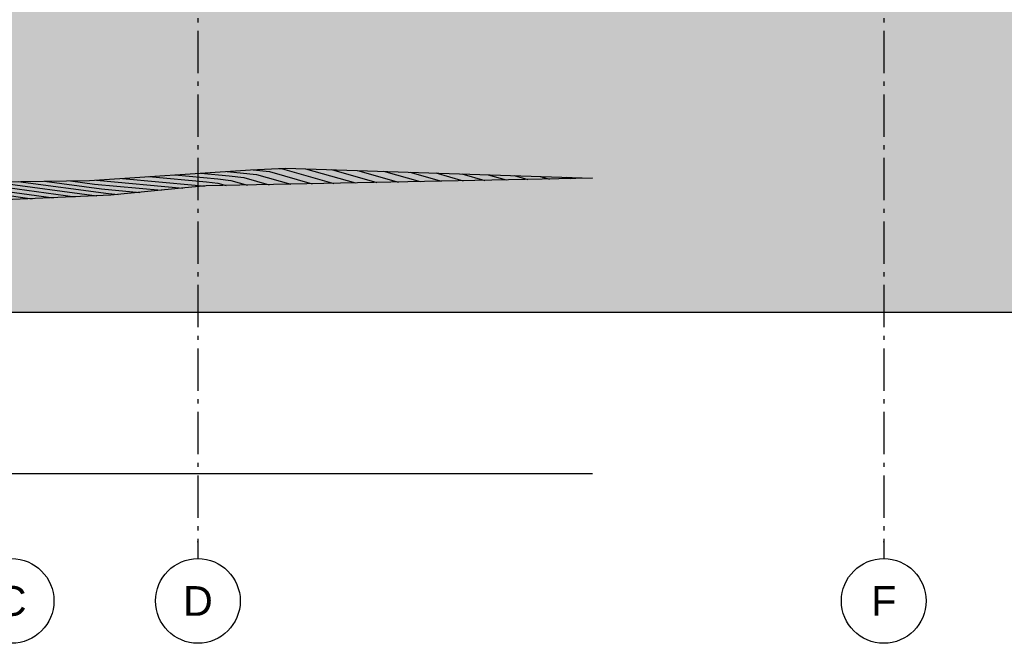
# Model space of a CAD drawing. Header units: millimetres. Extents: x 71327 to 340371, y 150071 to 223334.
# Tile 14 of 36: x 270331 to 281959, y 193152 to 200516. Entities that reach past the tile are written whole.
import ezdxf
from ezdxf.enums import TextEntityAlignment as Align

# ---------------------------------------------------------------- set-up
doc = ezdxf.new("R2010")
doc.units = ezdxf.units.MM
doc.header["$LTSCALE"] = 0.5
doc.header["$MEASUREMENT"] = 0
doc.linetypes.add('Akselinje', pattern=[1500, 1000, -200, 100, -200])
doc.linetypes.add('PLINE', pattern=[0])
for name, color, linetype in [('0(Nye konstruksjoner)', 7, 'Continuous'), ('711--_E__ Eksisterende terreng (Skravur)(Nye konstruksjoner)', 7, 'Continuous'), ('711--_E__ Eksisterende terreng(Nye konstruksjoner)', 7, 'Continuous'), ('822- Modullinjer(Nye konstruksjoner)', 7, 'Continuous')]:
    doc.layers.add(name, color=color, linetype=linetype)
doc.styles.add('GENERATED_STYLE_2', font='arial.ttf')

# ---------------------------------------------------------------- blocks, each defined once
blk = doc.blocks.new('Standard grid marker[2]_1', base_point=(270236, 222334))
at = {"layer": '822- Modullinjer(Nye konstruksjoner)', "linetype": 'PLINE'}
blk.add_circle((270236, 193652), 500, dxfattribs=at)
at = {"layer": '822- Modullinjer(Nye konstruksjoner)', "style": 'GENERATED_STYLE_2'}
for tag, p in [('AC_MarkerText_1_0', (270236, 223009)), ('AC_MarkerText_1_1', (270236, 193827))]:
    blk.add_attdef(tag, text='', height=350, rotation=360, dxfattribs=at).set_placement(p, align=Align.TOP_CENTER)
blk = doc.blocks.new('Standard grid marker[3]_1', base_point=(272436, 222334))
at = {"layer": '822- Modullinjer(Nye konstruksjoner)', "linetype": 'Akselinje'}
for p, q in [((272436, 222134), (272436, 194352)), ((272436, 194352), (272436, 194152))]:
    blk.add_line(p, q, dxfattribs=at)
at = {"layer": '822- Modullinjer(Nye konstruksjoner)', "linetype": 'PLINE'}
blk.add_circle((272436, 193652), 500, dxfattribs=at)
at = {"layer": '822- Modullinjer(Nye konstruksjoner)', "linetype": 'Akselinje'}
blk.add_point((272436, 194352), dxfattribs=at)
blk.add_point((272436, 194352), dxfattribs=at)
at = {"layer": '822- Modullinjer(Nye konstruksjoner)', "style": 'GENERATED_STYLE_2'}
for tag, p in [('AC_MarkerText_1_0', (272436, 223009)), ('AC_MarkerText_1_1', (272436, 193827))]:
    blk.add_attdef(tag, text='', height=350, rotation=360, dxfattribs=at).set_placement(p, align=Align.TOP_CENTER)
blk = doc.blocks.new('Standard grid marker[4]_1', base_point=(280536, 222334))
at = {"layer": '822- Modullinjer(Nye konstruksjoner)', "linetype": 'Akselinje'}
for p, q in [((280536, 222134), (280536, 194352)), ((280536, 194352), (280536, 194152))]:
    blk.add_line(p, q, dxfattribs=at)
at = {"layer": '822- Modullinjer(Nye konstruksjoner)', "linetype": 'PLINE'}
blk.add_circle((280536, 193652), 500, dxfattribs=at)
at = {"layer": '822- Modullinjer(Nye konstruksjoner)', "linetype": 'Akselinje'}
blk.add_point((280536, 194352), dxfattribs=at)
blk.add_point((280536, 194352), dxfattribs=at)
at = {"layer": '822- Modullinjer(Nye konstruksjoner)', "style": 'GENERATED_STYLE_2'}
for tag, p in [('AC_MarkerText_1_0', (280536, 223009)), ('AC_MarkerText_1_1', (280536, 193827))]:
    blk.add_attdef(tag, text='', height=350, rotation=360, dxfattribs=at).set_placement(p, align=Align.TOP_CENTER)

msp = doc.modelspace()

# ---------------------------------------------------------------- hatches: boundary and pattern name
at = {"layer": '0(Nye konstruksjoner)', "linetype": 'Continuous'}
h = msp.add_hatch(dxfattribs=at)
h.set_pattern_fill('Jord_0001', color=256, style=0, pattern_type=2)
h.set_pattern_definition([(45, (86076.7, 123334), (-275.7716, 275.7716), []), (45, (85984.8, 123425.9), (-551.5433, 551.5433), []), (45, (85892.9, 123517.84), (-551.5433, 551.5433), []), (135, (85800.94, 123609.76), (91.92388, 91.92388), [390, -390])])
h.paths.add_polyline_path([(251893.4, 197061.7), (287387, 197061.7), (287387, 200684), (251893.4, 200684)])
at = {"layer": '711--_E__ Eksisterende terreng (Skravur)(Nye konstruksjoner)', "linetype": 'Continuous'}
h = msp.add_hatch(dxfattribs=at)
h.set_pattern_fill('Skrålinjer_3_0001', color=256, style=0, pattern_type=2)
h.set_pattern_definition([(354.723668, (86076.71, 216014.66), (127.279217, 37.078501), [])])
h.paths.add_polyline_path([(271154.4, 198616.4), (271407.6, 198442.9), (272281.8, 198529.9), (273056.1, 198742)])
h = msp.add_hatch(dxfattribs=at)
h.set_pattern_fill('Skrålinjer_3_0001', color=256, style=0, pattern_type=2)
h.set_pattern_definition([(353.53982, (86076.71, 219919.276), (127.279217, 37.204328), [])])
h.paths.add_polyline_path([(273056.1, 198742), (272281.8, 198529.9), (272531.5, 198552.3), (273469.2, 198764.4)])
h = msp.add_hatch(dxfattribs=at)
h.set_pattern_fill('Skrålinjer_3_0001', color=256, style=0, pattern_type=2)
h.set_pattern_definition([(344.07193, (86076.71, 252147.53), (127.279217, 41.468262), [])])
h.paths.add_polyline_path([(272531.5, 198552.3), (277097.5, 198644.5), (273469.2, 198764.4)])
h = msp.add_hatch(dxfattribs=at)
h.set_pattern_fill('Skrålinjer_3_0001', color=256, style=0, pattern_type=2)
h.set_pattern_definition([(352.338456, (86076.71, 223797.84), (127.279217, 28.235733), [])])
h.paths.add_polyline_path([(270070.1, 198602.7), (270059.2, 198384.1), (271407.6, 198442.9), (271154.4, 198616.4)])

# ---------------------------------------------------------------- linework, layer by layer
at = {"layer": '0(Nye konstruksjoner)', "linetype": 'PLINE', "flags": 128}
msp.add_lwpolyline([(251893.4, 197061.7), (287387, 197061.7), (287387, 200684), (251893.4, 200684)], close=True, dxfattribs=at)
at = {"layer": '711--_E__ Eksisterende terreng(Nye konstruksjoner)', "linetype": 'PLINE'}
for p, q in [((271154.4, 198616.4), (273056.1, 198742)), ((273056.1, 198742), (273469.2, 198764.4)), ((273469.2, 198764.4), (277097.5, 198644.5)), ((270070.1, 198602.7), (271154.4, 198616.4)), ((277097.5, 198644.5), (272531.5, 198552.3)), ((272281.8, 198529.9), (271407.6, 198442.9)), ((272531.5, 198552.3), (272281.8, 198529.9)), ((271407.6, 198442.9), (270059.2, 198384.1)), ((277097.5, 195152), (259931.9, 195152))]:
    msp.add_line(p, q, dxfattribs=at)

# ---------------------------------------------------------------- block references
at = {"layer": '822- Modullinjer(Nye konstruksjoner)', "linetype": 'PLINE'}
ref = msp.add_blockref('Standard grid marker[2]_1', (270235.6, 222334), dxfattribs=at)
ref.add_attrib('AC_MarkerText_1_1', 'C', dxfattribs={"color": 7, "height": 350, "rotation": 360, "style": 'GENERATED_STYLE_2'}).set_placement((270235.6, 193827), align=Align.TOP_CENTER)
ref = msp.add_blockref('Standard grid marker[3]_1', (272435.6, 222334), dxfattribs=at)
ref.add_attrib('AC_MarkerText_1_1', 'D', dxfattribs={"color": 7, "height": 350, "rotation": 360, "style": 'GENERATED_STYLE_2'}).set_placement((272435.6, 193827), align=Align.TOP_CENTER)
ref = msp.add_blockref('Standard grid marker[4]_1', (280535.6, 222334), dxfattribs=at)
ref.add_attrib('AC_MarkerText_1_1', 'F', dxfattribs={"color": 7, "height": 350, "rotation": 360, "style": 'GENERATED_STYLE_2'}).set_placement((280535.6, 193827), align=Align.TOP_CENTER)

doc.saveas('drawing.dxf')
